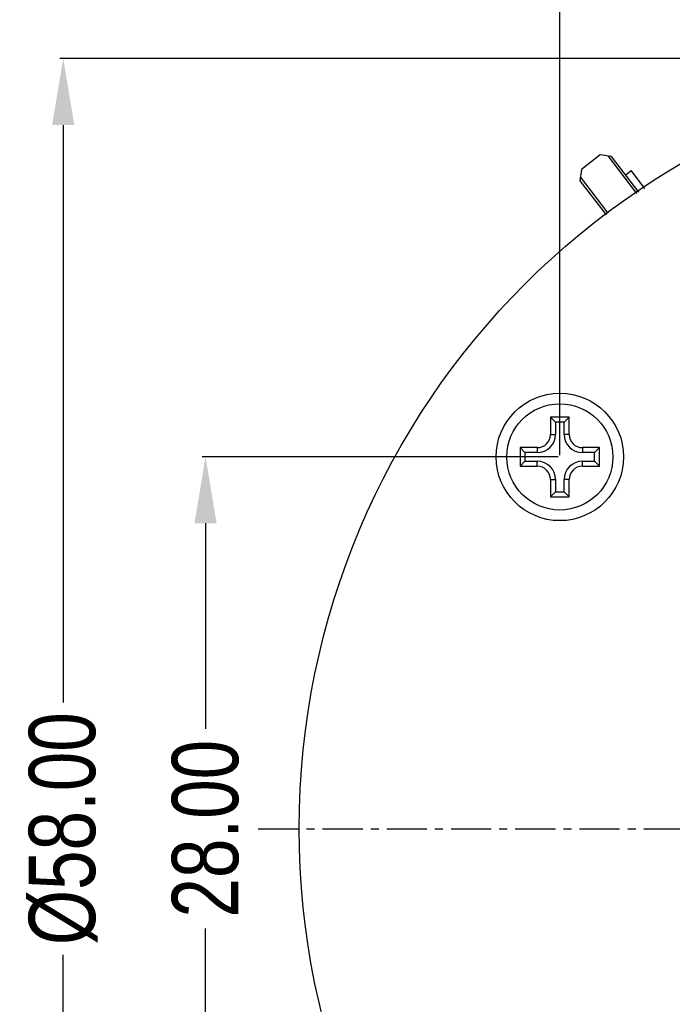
# Model space of a CAD drawing. Header units: inches. Extents: x -96 to 193, y -89 to 116.
# Tile 6 of 18: x -36 to -11, y 8 to 45. Entities that reach past the tile are written whole.
import ezdxf

# ---------------------------------------------------------------- set-up
doc = ezdxf.new("R2010")
doc.units = ezdxf.units.IN
doc.header["$LTSCALE"] = 1.21
doc.header["$MEASUREMENT"] = 0
doc.header["$PDMODE"] = 3
doc.header["$PDSIZE"] = 0.3125
doc.linetypes.add('CENTER', pattern=[2, 1.25, -0.25, 0.25, -0.25])
doc.layers.get('0').update_dxf_attribs({"linetype": 'CONTINUOUS'})
doc.layers.get('Defpoints').update_dxf_attribs({"linetype": 'CONTINUOUS'})
doc.layers.add('02___PRT_ALL_AXES', color=7, linetype='CONTINUOUS')
doc.layers.add('DIM', color=3, linetype='CONTINUOUS')
doc.styles.get("Standard").update_dxf_attribs({"font": 'txt', "width": 0.8})
doc.dimstyles.get("Standard").update_dxf_attribs({"dimtxt": 0.15625, "dimasz": 0.1875, "dimexe": 0.125, "dimexo": 0.0625, "dimgap": 0.09, "dimtad": 0, "dimtih": 1, "dimtoh": 1, "dimzin": 4, "dimdsep": 46, "dimtxsty": 'STANDARD', "dimblk": '_FILLED', "dimblk1": '_FILLED', "dimblk2": '_FILLED', "dimcen": 0.09, "dimazin": 1, "dimtp": 0.01, "dimtm": 0.01, "dimtfac": 1, "dimtofl": 0, "dimtmove": 0, "dimatfit": 3, "dimldrblk": '_FILLED', "dimfxl": 1, "dimtolj": 1, "dimtzin": 4, "dimarcsym": 0})

# ---------------------------------------------------------------- blocks, each defined once
blk = doc.blocks.new('_FILLED')
at = {"color": 0, "linetype": 'ByBlock'}
blk.add_solid([(0, 0), (-1, 0.167), (-1, -0.167)], dxfattribs=at)
blk = doc.blocks.new('*D5')
at = {"layer": 'Defpoints', "color": 0}
for p in [(3.681, 43.581), (-34.212, -14.419), (3.681, -14.419)]:
    blk.add_point(p, dxfattribs=at)
at = {"layer": 'DIM', "color": 0, "lineweight": -2}
for p, q in [((3.618, 43.581), (-34.337, 43.581)), ((-34.212, 41.081), (-34.212, 19.338)), ((-34.212, -11.919), (-34.212, 9.825)), ((3.618, -14.419), (-34.337, -14.419))]:
    blk.add_line(p, q, dxfattribs=at)
at = {"layer": 'DIM', "color": 0, "lineweight": -2, "xscale": 2.5, "yscale": 2.5, "zscale": 2.5}
for p, rotation in [((-34.212, 43.581), 90), ((-34.212, -14.419), 270)]:
    blk.add_blockref('_FILLED', p, dxfattribs=dict(at, rotation=rotation))
at = {"layer": 'DIM', "color": 0, "insert": (-34.212, 14.581), "char_height": 2.5, "attachment_point": 5, "rotation": 90}
blk.add_mtext('\\A1;%%C58.00', dxfattribs=at)
blk = doc.blocks.new('*D6')
at = {"layer": 'Defpoints', "color": 0}
for p in [(-15.504, 28.581), (-28.852, 0.581), (-15.504, 0.581)]:
    blk.add_point(p, dxfattribs=at)
at = {"layer": 'DIM', "color": 0, "lineweight": -2}
for p, q in [((-15.567, 28.581), (-28.977, 28.581)), ((-28.852, 26.081), (-28.852, 18.338)), ((-28.852, 3.081), (-28.852, 10.825)), ((-15.567, 0.581), (-28.977, 0.581))]:
    blk.add_line(p, q, dxfattribs=at)
at = {"layer": 'DIM', "color": 0, "lineweight": -2, "xscale": 2.5, "yscale": 2.5, "zscale": 2.5}
for p, rotation in [((-28.852, 28.581), 90), ((-28.852, 0.581), 270)]:
    blk.add_blockref('_FILLED', p, dxfattribs=dict(at, rotation=rotation))
at = {"layer": 'DIM', "color": 0, "insert": (-28.852, 14.581), "char_height": 2.5, "attachment_point": 5, "rotation": 90}
blk.add_mtext('\\A1;28.00', dxfattribs=at)
blk = doc.blocks.new('*D7')
at = {"layer": 'Defpoints', "color": 0}
for p in [(-15.504, 53.284), (-15.504, 28.581), (27.431, 14.581)]:
    blk.add_point(p, dxfattribs=at)
at = {"layer": 'DIM', "color": 0, "lineweight": -2}
for p, q in [((-15.504, 28.644), (-15.504, 53.409)), ((27.431, 14.644), (27.431, 53.409)), ((-13.004, 53.284), (1.873, 53.284)), ((24.931, 53.284), (10.053, 53.284))]:
    blk.add_line(p, q, dxfattribs=at)
at = {"layer": 'DIM', "color": 0, "lineweight": -2, "xscale": 2.5, "yscale": 2.5, "zscale": 2.5, "rotation": 180}
blk.add_blockref('_FILLED', (-15.504, 53.284), dxfattribs=at)
at = {"layer": 'DIM', "color": 0, "lineweight": -2, "xscale": 2.5, "yscale": 2.5, "zscale": 2.5}
blk.add_blockref('_FILLED', (27.431, 53.284), dxfattribs=at)
at = {"layer": 'DIM', "color": 0, "insert": (5.963, 53.284), "char_height": 2.5, "attachment_point": 5}
blk.add_mtext('\\A1;42.93', dxfattribs=at)

msp = doc.modelspace()

# ---------------------------------------------------------------- linework, layer by layer
at = {"color": 7, "linetype": 'Continuous'}
for p, q in [((-13.979, 39.953), (-14.693, 39.406)), ((-13.559, 39.898), (-13.979, 39.953)), ((-13.699, 39.916), (-12.614, 38.503)), ((-12.529, 38.556), (-13.559, 39.898)), ((-14.693, 39.406), (-14.749, 38.985)), ((-13.023, 39.2), (-12.813, 39.362)), ((-12.301, 38.695), (-12.813, 39.362)), ((-14.749, 38.985), (-13.764, 37.702)), ((-13.688, 37.767), (-14.73, 39.125)), ((-15.854, 30.081), (-15.854, 29.431)), ((-15.854, 30.081), (-15.667, 29.894)), ((-15.154, 30.081), (-15.854, 30.081)), ((-15.154, 30.081), (-15.342, 29.894)), ((-15.154, 29.431), (-15.154, 30.081)), ((-15.667, 29.894), (-15.667, 29.431)), ((-15.342, 29.894), (-15.667, 29.894)), ((-15.342, 29.431), (-15.342, 29.894)), ((-15.854, 29.431), (-15.667, 29.431)), ((-15.154, 29.431), (-15.342, 29.431)), ((-17.004, 28.931), (-17.004, 28.231)), ((-17.004, 28.931), (-16.817, 28.744)), ((-16.354, 28.931), (-17.004, 28.931)), ((-16.354, 28.931), (-16.354, 28.744)), ((-14.654, 28.931), (-14.654, 28.744)), ((-14.004, 28.931), (-14.654, 28.931)), ((-14.004, 28.931), (-14.192, 28.744)), ((-14.004, 28.231), (-14.004, 28.931)), ((-16.817, 28.744), (-16.817, 28.419)), ((-16.354, 28.744), (-16.817, 28.744)), ((-14.192, 28.744), (-14.654, 28.744)), ((-14.192, 28.419), (-14.192, 28.744)), ((-17.004, 28.231), (-16.817, 28.419)), ((-17.004, 28.231), (-16.354, 28.231)), ((-16.817, 28.419), (-16.354, 28.419)), ((-16.354, 28.231), (-16.354, 28.419)), ((-14.654, 28.231), (-14.654, 28.419)), ((-14.654, 28.419), (-14.192, 28.419)), ((-14.654, 28.231), (-14.004, 28.231)), ((-14.004, 28.231), (-14.192, 28.419)), ((-15.854, 27.731), (-15.854, 27.081)), ((-15.854, 27.731), (-15.667, 27.731)), ((-15.667, 27.731), (-15.667, 27.269)), ((-15.342, 27.269), (-15.342, 27.731)), ((-15.154, 27.731), (-15.342, 27.731)), ((-15.154, 27.081), (-15.154, 27.731)), ((-15.854, 27.081), (-15.667, 27.269)), ((-15.854, 27.081), (-15.154, 27.081)), ((-15.667, 27.269), (-15.342, 27.269)), ((-15.154, 27.081), (-15.342, 27.269))]:
    msp.add_line(p, q, dxfattribs=at)
at = {"color": 6, "linetype": 'CENTER'}
msp.add_line((-26.863, 14.581), (38.417, 14.581), dxfattribs=at)
at = {"color": 7, "linetype": 'Continuous'}
for centre, radius in [((3.681, 14.581), 29), ((-15.504, 28.581), 2.4)]:
    msp.add_circle(centre, radius, dxfattribs=at)
for centre, radius, start, end in [((-16.354, 29.431), 0.688, 270, 0), ((-16.354, 29.431), 0.5, 270, 0), ((-14.654, 29.431), 0.688, 180, 270), ((-14.654, 29.431), 0.5, 180, 270), ((-16.354, 27.731), 0.688, 0, 90), ((-16.354, 27.731), 0.5, 0, 90), ((-14.654, 27.731), 0.688, 90, 180), ((-14.654, 27.731), 0.5, 90, 180)]:
    msp.add_arc(centre, radius, start, end, dxfattribs=at)
at = {"layer": '02___PRT_ALL_AXES', "color": 7, "linetype": 'Continuous'}
msp.add_circle((-15.504, 28.581), 2, dxfattribs=at)

# ---------------------------------------------------------------- dimensions: what is measured, and where the dimension line sits
at = {"layer": 'DIM'}
dim = msp.add_linear_dim(base=(-15.50436, 53.2835), p1=(27.43059, 14.58149), p2=(-15.50436, 28.58149), dimstyle='STANDARD', override={"dimtxt": 2.5, "dimasz": 2.5, "dimtih": 0, "dimtoh": 0, "dimzin": 0, "dimcen": 0.198, "dimadec": 0, "dimazin": 0, "dimtp": 0, "dimtm": 0, "dimtdec": 4, "dimtzin": 0}, dxfattribs=at)
dim.commit()
dim.dimension.update_dxf_attribs({"geometry": '*D7', "text_midpoint": (5.96312, 53.2835)})
for base, p1, p2, override, picture, middle in [((-34.212, -14.419), (3.681, 43.581), (3.681, -14.419), {"dimtxt": 2.5, "dimasz": 2.5, "dimtih": 0, "dimtoh": 0, "dimzin": 0, "dimpost": '%%C<>', "dimcen": 0.198, "dimadec": 0, "dimazin": 0, "dimtp": 0, "dimtm": 0, "dimtdec": 4, "dimtzin": 0}, '*D5', (-34.212, 14.581)), ((-28.852, 0.581), (-15.504, 28.581), (-15.504, 0.581), {"dimtxt": 2.5, "dimasz": 2.5, "dimtih": 0, "dimtoh": 0, "dimzin": 0, "dimcen": 0.198, "dimadec": 0, "dimazin": 0, "dimtp": 0, "dimtm": 0, "dimtdec": 4, "dimtzin": 0}, '*D6', (-28.852, 14.581))]:
    dim = msp.add_linear_dim(base=base, p1=p1, p2=p2, angle=90, dimstyle='STANDARD', override=override, dxfattribs=at)
    dim.commit()
    dim.dimension.update_dxf_attribs({"geometry": picture, "text_midpoint": middle})

doc.saveas('drawing.dxf')
